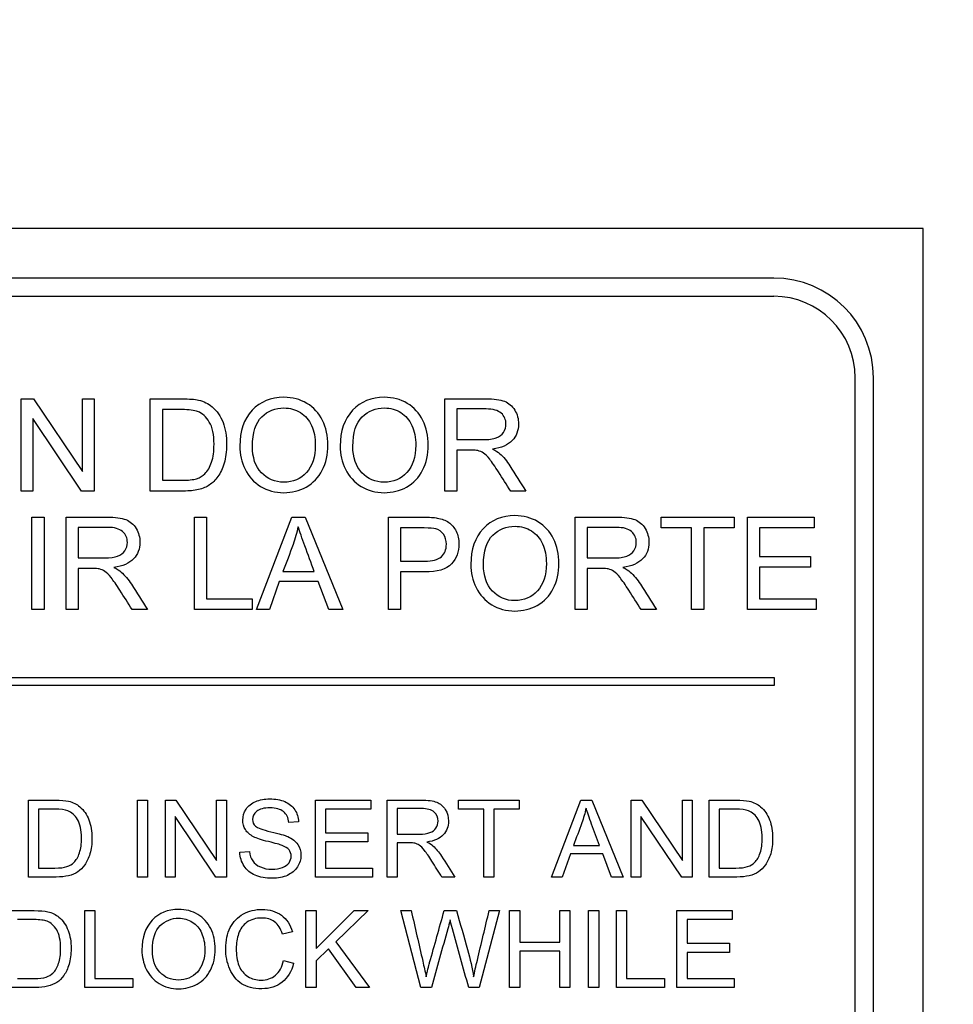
# Model space of a CAD drawing. Header units: inches. Extents: x 2 to 538, y -2 to 358.
# Tile 50 of 117: x 187.51 to 188.68, y 187.39 to 188.63. Entities that reach past the tile are written whole.
import ezdxf
from ezdxf.enums import TextEntityAlignment as Align

# ---------------------------------------------------------------- set-up
doc = ezdxf.new("R2010")
doc.units = ezdxf.units.IN
doc.header["$MEASUREMENT"] = 0
doc.layers.add('Default', color=7, linetype='Continuous')
doc.layers.add('LAB20180', color=7, linetype='Continuous')
doc.styles.add('SEACAD_Times_New_Roman', font='times.ttf')
doc.dimstyles.new('HAMMOND_(STH_-_540x360)', dxfattribs={"dimtxt": 2, "dimasz": 2.5, "dimexe": 1, "dimexo": 1, "dimgap": 0.5, "dimtad": 0, "dimtih": 1, "dimtoh": 1, "dimzin": 0, "dimdsep": 46, "dimtxsty": 'SEACAD_Times_New_Roman', "dimblk1": '_SE_FILLED', "dimblk2": '_SE_FILLED', "dimsah": 1, "dimcen": 1, "dimadec": 0, "dimazin": 0, "dimtfac": 0.8, "dimtofl": 0, "dimtmove": 1, "dimatfit": 3, "dimfxl": 1, "dimtolj": 1, "dimtzin": 0, "dimarcsym": 0})

# ---------------------------------------------------------------- blocks, each defined once
blk = doc.blocks.new('SE')
at = {"layer": 'LAB20180', "color": 7, "linetype": 'Continuous'}
for p, q in [((188.6454, 188.3669), (186.3954, 188.3669)), ((188.6454, 184.6169), (188.6454, 188.3669)), ((188.4574, 188.3044), (186.5833, 188.3044)), ((188.4574, 188.2814), (186.5833, 188.2814)), ((188.5599, 184.8049), (188.5599, 188.179)), ((188.5829, 184.8049), (188.5829, 188.179)), ((187.5108, 188.0364), (187.5108, 188.1525)), ((187.5108, 188.1525), (187.5266, 188.1525)), ((187.5266, 188.1525), (187.588, 188.0612)), ((187.588, 188.0612), (187.588, 188.1525)), ((187.588, 188.1525), (187.6027, 188.1525)), ((187.6027, 188.1525), (187.6027, 188.0364)), ((187.6733, 188.0364), (187.6733, 188.1525)), ((188.0438, 188.0364), (188.0438, 188.1525)), ((187.6886, 188.1389), (187.6886, 188.05)), ((188.059, 188.1397), (188.059, 188.1012)), ((187.5869, 188.0364), (187.5255, 188.1277)), ((187.5255, 188.1277), (187.5255, 188.0364)), ((188.059, 188.0878), (188.059, 188.0364)), ((187.5255, 188.0364), (187.5108, 188.0364)), ((187.6027, 188.0364), (187.5869, 188.0364)), ((188.059, 188.0364), (188.0438, 188.0364)), ((188.1458, 188.0364), (188.1266, 188.0364)), ((187.5245, 187.8874), (187.5245, 188.0036)), ((187.5245, 188.0036), (187.5398, 188.0036)), ((187.5398, 188.0036), (187.5398, 187.8874)), ((187.5675, 187.8874), (187.5675, 188.0036)), ((187.7288, 187.8874), (187.7288, 188.0036)), ((187.7288, 188.0036), (187.7441, 188.0036)), ((187.7441, 188.0036), (187.7441, 187.901)), ((187.807, 187.8874), (187.8513, 188.0036)), ((187.8513, 188.0036), (187.8682, 188.0036)), ((187.8682, 188.0036), (187.9154, 187.8874)), ((187.9728, 187.8874), (187.9728, 188.0036)), ((188.2077, 187.8874), (188.2077, 188.0036)), ((188.316, 187.99), (188.316, 188.0036)), ((188.316, 188.0036), (188.4076, 188.0036)), ((188.4076, 188.0036), (188.4076, 187.99)), ((188.4243, 187.8874), (188.4243, 188.0036)), ((188.4243, 188.0036), (188.5081, 188.0036)), ((188.5081, 188.0036), (188.5081, 187.99)), ((187.5828, 187.9907), (187.5828, 187.9523)), ((187.9882, 187.99), (187.9882, 187.9482)), ((188.223, 187.9907), (188.223, 187.9523)), ((188.3542, 187.99), (188.316, 187.99)), ((188.3542, 187.8874), (188.3542, 187.99)), ((188.4076, 187.99), (188.3695, 187.99)), ((188.3695, 187.99), (188.3695, 187.8874)), ((188.5081, 187.99), (188.4396, 187.99)), ((188.4396, 187.99), (188.4396, 187.9542)), ((188.4396, 187.9542), (188.5036, 187.9542)), ((188.5036, 187.9542), (188.5036, 187.9406)), ((187.5828, 187.9389), (187.5828, 187.8874)), ((188.223, 187.9389), (188.223, 187.8874)), ((188.5036, 187.9406), (188.4396, 187.9406)), ((188.4396, 187.9406), (188.4396, 187.901)), ((187.8402, 187.9351), (187.8796, 187.9351)), ((187.9882, 187.9346), (187.9882, 187.8874)), ((187.8356, 187.9225), (187.8232, 187.8874)), ((187.8846, 187.9225), (187.8356, 187.9225)), ((187.8978, 187.8874), (187.8846, 187.9225)), ((187.7441, 187.901), (187.8014, 187.901)), ((187.8014, 187.901), (187.8014, 187.8874)), ((188.4396, 187.901), (188.5108, 187.901)), ((188.5108, 187.901), (188.5108, 187.8874)), ((187.5398, 187.8874), (187.5245, 187.8874)), ((187.5828, 187.8874), (187.5675, 187.8874)), ((187.6697, 187.8874), (187.6505, 187.8874)), ((187.8014, 187.8874), (187.7288, 187.8874)), ((187.8232, 187.8874), (187.807, 187.8874)), ((187.9154, 187.8874), (187.8978, 187.8874)), ((187.9882, 187.8874), (187.9728, 187.8874)), ((188.223, 187.8874), (188.2077, 187.8874)), ((188.3098, 187.8874), (188.2906, 187.8874)), ((188.3695, 187.8874), (188.3542, 187.8874)), ((188.5108, 187.8874), (188.4243, 187.8874)), ((186.5829, 187.8019), (188.4579, 187.8019)), ((188.4579, 187.7919), (186.5829, 187.7919)), ((188.4579, 187.8019), (188.4579, 187.7919)), ((187.52, 187.5508), (187.52, 187.6475)), ((187.6572, 187.5508), (187.6572, 187.6475)), ((187.6572, 187.6475), (187.67, 187.6475)), ((187.67, 187.6475), (187.67, 187.5508)), ((187.6925, 187.5508), (187.6925, 187.6475)), ((187.6925, 187.6475), (187.7056, 187.6475)), ((187.7056, 187.6475), (187.7567, 187.5715)), ((187.7567, 187.5715), (187.7567, 187.6475)), ((187.7567, 187.6475), (187.769, 187.6475)), ((187.769, 187.6475), (187.769, 187.5508)), ((187.881, 187.5508), (187.881, 187.6475)), ((187.881, 187.6475), (187.9507, 187.6475)), ((187.9507, 187.6475), (187.9507, 187.6362)), ((187.9711, 187.5508), (187.9711, 187.6475)), ((188.0611, 187.6362), (188.0611, 187.6475)), ((188.0611, 187.6475), (188.1374, 187.6475)), ((188.1374, 187.6475), (188.1374, 187.6362)), ((188.1778, 187.5508), (188.2147, 187.6475)), ((188.2147, 187.6475), (188.2288, 187.6475)), ((188.2288, 187.6475), (188.2681, 187.5508)), ((188.2782, 187.5508), (188.2782, 187.6475)), ((188.2782, 187.6475), (188.2914, 187.6475)), ((188.2914, 187.6475), (188.3426, 187.5715)), ((188.3426, 187.5715), (188.3426, 187.6475)), ((188.3426, 187.6475), (188.3548, 187.6475)), ((188.3548, 187.6475), (188.3548, 187.5508)), ((188.3762, 187.5508), (188.3762, 187.6475)), ((187.5328, 187.6362), (187.5328, 187.5621)), ((187.9507, 187.6362), (187.8937, 187.6362)), ((187.8937, 187.6362), (187.8937, 187.6064)), ((187.9839, 187.6369), (187.9839, 187.6048)), ((188.0929, 187.6362), (188.0611, 187.6362)), ((188.0929, 187.5508), (188.0929, 187.6362)), ((188.1374, 187.6362), (188.1056, 187.6362)), ((188.1056, 187.6362), (188.1056, 187.5508)), ((188.3889, 187.6362), (188.3889, 187.5621)), ((187.7559, 187.5508), (187.7047, 187.6268)), ((187.7047, 187.6268), (187.7047, 187.5508)), ((187.8599, 187.6203), (187.8476, 187.6194)), ((188.3417, 187.5508), (188.2905, 187.6268)), ((188.2905, 187.6268), (188.2905, 187.5508)), ((187.8937, 187.6064), (187.9471, 187.6064)), ((187.9471, 187.6064), (187.9471, 187.595)), ((187.9471, 187.595), (187.8937, 187.595)), ((187.8937, 187.595), (187.8937, 187.5621)), ((187.9839, 187.5937), (187.9839, 187.5508)), ((187.786, 187.5819), (187.7981, 187.583)), ((188.2017, 187.5801), (188.1912, 187.5508)), ((188.2424, 187.5801), (188.2017, 187.5801)), ((188.2055, 187.5905), (188.2383, 187.5905)), ((188.2535, 187.5508), (188.2424, 187.5801)), ((187.8937, 187.5621), (187.953, 187.5621)), ((187.953, 187.5621), (187.953, 187.5508)), ((187.67, 187.5508), (187.6572, 187.5508)), ((187.7047, 187.5508), (187.6925, 187.5508)), ((187.769, 187.5508), (187.7559, 187.5508)), ((187.953, 187.5508), (187.881, 187.5508)), ((187.9839, 187.5508), (187.9711, 187.5508)), ((188.0562, 187.5508), (188.0402, 187.5508)), ((188.1056, 187.5508), (188.0929, 187.5508)), ((188.1912, 187.5508), (188.1778, 187.5508)), ((188.2681, 187.5508), (188.2535, 187.5508)), ((188.2905, 187.5508), (188.2782, 187.5508)), ((188.3548, 187.5508), (188.3417, 187.5508)), ((187.591, 187.4117), (187.591, 187.5085)), ((187.591, 187.5085), (187.6037, 187.5085)), ((187.6037, 187.5085), (187.6037, 187.4231)), ((187.869, 187.4117), (187.869, 187.5085)), ((187.869, 187.5085), (187.8818, 187.5085)), ((187.8818, 187.5085), (187.8818, 187.4609)), ((187.8818, 187.4609), (187.9298, 187.5085)), ((187.9472, 187.5085), (187.9066, 187.4693)), ((187.9298, 187.5085), (187.9472, 187.5085)), ((188.0138, 187.4117), (187.9883, 187.5085)), ((187.9883, 187.5085), (188.0015, 187.5085)), ((188.043, 187.5085), (188.0585, 187.5085)), ((188.1127, 187.5085), (188.0869, 187.4117)), ((188.0996, 187.5085), (188.1127, 187.5085)), ((188.1252, 187.4117), (188.1252, 187.5085)), ((188.1252, 187.5085), (188.138, 187.5085)), ((188.138, 187.5085), (188.138, 187.4688)), ((188.1884, 187.4688), (188.1884, 187.5085)), ((188.1884, 187.5085), (188.2012, 187.5085)), ((188.2012, 187.5085), (188.2012, 187.4117)), ((188.2245, 187.4117), (188.2245, 187.5085)), ((188.2245, 187.5085), (188.2373, 187.5085)), ((188.2373, 187.5085), (188.2373, 187.4117)), ((188.2595, 187.4117), (188.2595, 187.5085)), ((188.2595, 187.5085), (188.2722, 187.5085)), ((188.2722, 187.5085), (188.2722, 187.4231)), ((188.3356, 187.4117), (188.3356, 187.5085)), ((188.3356, 187.5085), (188.4053, 187.5085)), ((188.4053, 187.5085), (188.4053, 187.4972)), ((188.4053, 187.4972), (188.3484, 187.4972)), ((188.3484, 187.4972), (188.3484, 187.4674)), ((187.852, 187.482), (187.8395, 187.479)), ((187.9066, 187.4693), (187.949, 187.4117)), ((188.138, 187.4688), (188.1884, 187.4688)), ((187.8975, 187.4605), (187.8818, 187.4453)), ((187.9321, 187.4117), (187.8975, 187.4605)), ((188.1884, 187.4574), (188.138, 187.4574)), ((188.138, 187.4574), (188.138, 187.4117)), ((188.1884, 187.4117), (188.1884, 187.4574)), ((188.3484, 187.4674), (188.4017, 187.4674)), ((188.4017, 187.456), (188.3484, 187.456)), ((188.3484, 187.456), (188.3484, 187.4231)), ((188.4017, 187.4674), (188.4017, 187.456)), ((187.8409, 187.4457), (187.8536, 187.4424)), ((187.8818, 187.4453), (187.8818, 187.4117)), ((187.6037, 187.4231), (187.6514, 187.4231)), ((187.6514, 187.4231), (187.6514, 187.4117)), ((188.2722, 187.4231), (188.32, 187.4231)), ((188.32, 187.4231), (188.32, 187.4117)), ((188.3484, 187.4231), (188.4076, 187.4231)), ((188.4076, 187.4231), (188.4076, 187.4117)), ((187.6514, 187.4117), (187.591, 187.4117)), ((187.8818, 187.4117), (187.869, 187.4117)), ((187.949, 187.4117), (187.9321, 187.4117)), ((188.0271, 187.4117), (188.0138, 187.4117)), ((188.0869, 187.4117), (188.0738, 187.4117)), ((188.138, 187.4117), (188.1252, 187.4117)), ((188.2012, 187.4117), (188.1884, 187.4117)), ((188.2373, 187.4117), (188.2245, 187.4117)), ((188.32, 187.4117), (188.2595, 187.4117)), ((188.4076, 187.4117), (188.3356, 187.4117))]:
    blk.add_line(p, q, dxfattribs=at)
for radius in [0.1255, 0.1025]:
    blk.add_arc((188.4574, 188.179), radius, 0, 90, dxfattribs=at)
for points, knots in [([(187.6733, 188.1525), (187.6866, 188.1525), (187.7, 188.1525), (187.7133, 188.1525), (187.7223, 188.1525), (187.7293, 188.1519), (187.734, 188.1509), (187.7407, 188.1493), (187.7464, 188.1465), (187.751, 188.1425), (187.7571, 188.1372), (187.7618, 188.1307), (187.7678, 188.1146), (187.7693, 188.1054), (187.7693, 188.0862), (187.7683, 188.0783), (187.7642, 188.0647), (187.7615, 188.0591), (187.7584, 188.0547), (187.7551, 188.0502), (187.7516, 188.0466), (187.7478, 188.0441), (187.7439, 188.0415), (187.7393, 188.0396), (187.7284, 188.037), (187.7223, 188.0364), (187.7152, 188.0364), (187.7013, 188.0364), (187.6873, 188.0364), (187.6733, 188.0364)], [0, 0, 0, 0, 0.150345, 0.150345, 0.150345, 0.228664, 0.228664, 0.228664, 0.300657, 0.300657, 0.300657, 0.39723, 0.39723, 0.493802, 0.493802, 0.575961, 0.575961, 0.65812, 0.65812, 0.65812, 0.714757, 0.714757, 0.714757, 0.778567, 0.778567, 0.842377, 0.842377, 0.842377, 1, 1, 1, 1]), ([(187.786, 188.0929), (187.786, 188.1121), (187.7911, 188.1271), (187.8014, 188.1381), (187.8117, 188.149), (187.8251, 188.1544), (187.8522, 188.1544), (187.8617, 188.1519), (187.8703, 188.1468), (187.8789, 188.1416), (187.8855, 188.1345), (187.89, 188.1253), (187.8945, 188.1162), (187.8967, 188.1058), (187.8967, 188.0824), (187.8944, 188.0719), (187.8896, 188.0626), (187.8848, 188.0534), (187.8781, 188.0463), (187.8608, 188.0367), (187.8514, 188.0344), (187.8304, 188.0344), (187.8207, 188.037), (187.8035, 188.0476), (187.797, 188.0548), (187.7882, 188.073), (187.786, 188.0827), (187.786, 188.0929)], [0, 0, 0, 0, 0.133447, 0.133447, 0.133447, 0.256218, 0.256218, 0.337096, 0.337096, 0.337096, 0.41739, 0.41739, 0.41739, 0.505072, 0.505072, 0.593922, 0.593922, 0.593922, 0.671214, 0.671214, 0.748505, 0.748505, 0.832337, 0.832337, 0.916168, 0.916168, 1, 1, 1, 1]), ([(187.9122, 188.0929), (187.9122, 188.1121), (187.9174, 188.1271), (187.9278, 188.1381), (187.938, 188.149), (187.9514, 188.1544), (187.9784, 188.1544), (187.988, 188.1519), (187.9966, 188.1468), (188.0052, 188.1416), (188.0117, 188.1345), (188.0162, 188.1253), (188.0208, 188.1161), (188.023, 188.1058), (188.023, 188.0824), (188.0206, 188.0719), (188.0159, 188.0626), (188.0112, 188.0533), (188.0045, 188.0463), (187.9957, 188.0415), (187.9871, 188.0368), (187.9777, 188.0344), (187.9568, 188.0344), (187.947, 188.037), (187.9299, 188.0476), (187.9234, 188.0548), (187.9189, 188.0639), (187.9144, 188.073), (187.9122, 188.0827), (187.9122, 188.0929)], [0, 0, 0, 0, 0.133552, 0.133552, 0.133552, 0.256182, 0.256182, 0.336966, 0.336966, 0.336966, 0.417259, 0.417259, 0.417259, 0.50495, 0.50495, 0.593811, 0.593811, 0.593811, 0.674596, 0.674596, 0.674596, 0.751479, 0.751479, 0.834867, 0.834867, 0.918256, 0.918256, 0.918256, 1, 1, 1, 1]), ([(188.0438, 188.1525), (188.0609, 188.1525), (188.078, 188.1525), (188.0951, 188.1525), (188.1055, 188.1525), (188.1133, 188.1515), (188.1188, 188.1494), (188.1241, 188.1473), (188.1284, 188.1436), (188.1317, 188.1383), (188.1349, 188.1331), (188.1365, 188.1272), (188.1365, 188.1126), (188.1338, 188.1056), (188.1232, 188.0943), (188.1149, 188.0907), (188.1038, 188.0892)], [0, 0, 0, 0, 0.318057, 0.318057, 0.318057, 0.46663, 0.46663, 0.46663, 0.573882, 0.573882, 0.573882, 0.693773, 0.693773, 0.846886, 0.846886, 1, 1, 1, 1]), ([(187.6886, 188.05), (187.6969, 188.05), (187.7052, 188.05), (187.7134, 188.05), (187.7211, 188.05), (187.7271, 188.0507), (187.7315, 188.052), (187.7359, 188.0534), (187.7393, 188.0555), (187.7419, 188.0582), (187.7455, 188.0619), (187.7484, 188.0667), (187.7505, 188.0728), (187.7526, 188.079), (187.7535, 188.0865), (187.7535, 188.1074), (187.7516, 188.1168), (187.7475, 188.1233), (187.7436, 188.1299), (187.7387, 188.1342), (187.7329, 188.1365), (187.7288, 188.1381), (187.7222, 188.1389), (187.7131, 188.1389), (187.7049, 188.1389), (187.6968, 188.1389), (187.6886, 188.1389)], [0, 0, 0, 0, 0.131508, 0.131508, 0.131508, 0.228357, 0.228357, 0.228357, 0.292742, 0.292742, 0.292742, 0.383654, 0.383654, 0.383654, 0.499024, 0.499024, 0.657911, 0.657911, 0.657911, 0.763984, 0.763984, 0.763984, 0.870531, 0.870531, 0.870531, 1, 1, 1, 1]), ([(187.8018, 188.0926), (187.8018, 188.0786), (187.8055, 188.0675), (187.813, 188.0595), (187.8206, 188.0515), (187.83, 188.0475), (187.8528, 188.0475), (187.8623, 188.0515), (187.8697, 188.0596), (187.8772, 188.0678), (187.8809, 188.0793), (187.8809, 188.1036), (187.8793, 188.1118), (187.873, 188.1259), (187.8683, 188.1314), (187.8621, 188.1352), (187.856, 188.1391), (187.8491, 188.141), (187.8307, 188.141), (187.8213, 188.1373), (187.8135, 188.1298), (187.8057, 188.1224), (187.8018, 188.11), (187.8018, 188.0926)], [0, 0, 0, 0, 0.129275, 0.129275, 0.129275, 0.243005, 0.243005, 0.359073, 0.359073, 0.359073, 0.493901, 0.493901, 0.579129, 0.579129, 0.664357, 0.664357, 0.664357, 0.743292, 0.743292, 0.854918, 0.854918, 0.854918, 1, 1, 1, 1]), ([(187.9281, 188.0926), (187.9281, 188.0786), (187.9319, 188.0675), (187.9394, 188.0595), (187.9469, 188.0515), (187.9562, 188.0475), (187.979, 188.0475), (187.9885, 188.0515), (187.996, 188.0596), (188.0035, 188.0677), (188.0072, 188.0793), (188.0072, 188.1036), (188.0056, 188.1118), (188.0024, 188.1189), (187.9992, 188.1259), (187.9946, 188.1314), (187.9885, 188.1352), (187.9823, 188.1391), (187.9754, 188.141), (187.9569, 188.141), (187.9476, 188.1373), (187.9398, 188.1298), (187.9321, 188.1224), (187.9281, 188.11), (187.9281, 188.0926)], [0, 0, 0, 0, 0.129378, 0.129378, 0.129378, 0.243105, 0.243105, 0.359168, 0.359168, 0.359168, 0.497718, 0.497718, 0.585299, 0.585299, 0.585299, 0.664203, 0.664203, 0.664203, 0.742363, 0.742363, 0.854817, 0.854817, 0.854817, 1, 1, 1, 1]), ([(188.059, 188.1012), (188.07, 188.1012), (188.081, 188.1012), (188.092, 188.1012), (188.099, 188.1012), (188.1045, 188.1019), (188.1085, 188.1034), (188.1125, 188.1048), (188.1155, 188.1072), (188.1176, 188.1103), (188.1197, 188.1135), (188.1207, 188.1171), (188.1207, 188.1263), (188.1187, 188.1308), (188.1147, 188.1344), (188.1107, 188.1379), (188.1044, 188.1397), (188.0957, 188.1397), (188.0835, 188.1398), (188.0712, 188.1397), (188.059, 188.1397)], [0, 0, 0, 0, 0.228274, 0.228274, 0.228274, 0.344203, 0.344203, 0.344203, 0.424522, 0.424522, 0.424522, 0.498199, 0.498199, 0.60718, 0.60718, 0.60718, 0.746064, 0.746064, 0.746064, 1, 1, 1, 1]), ([(188.1266, 188.0364), (188.1215, 188.0444), (188.1164, 188.0524), (188.1113, 188.0605), (188.1068, 188.0675), (188.1031, 188.0728), (188.1002, 188.0765), (188.0973, 188.0802), (188.0947, 188.0828), (188.0924, 188.0843), (188.0901, 188.0857), (188.0877, 188.0868), (188.0853, 188.0873), (188.0836, 188.0877), (188.0808, 188.0878), (188.0768, 188.0878), (188.0709, 188.0878), (188.0649, 188.0878), (188.059, 188.0878)], [0, 0, 0, 0, 0.306819, 0.306819, 0.306819, 0.515477, 0.515477, 0.515477, 0.634456, 0.634456, 0.634456, 0.716945, 0.716945, 0.716945, 0.808478, 0.808478, 0.808478, 1, 1, 1, 1]), ([(188.1038, 188.0892), (188.1078, 188.0872), (188.1109, 188.0853), (188.113, 188.0834), (188.1177, 188.0795), (188.1218, 188.0742), (188.1257, 188.068), (188.1324, 188.0574), (188.1391, 188.0469), (188.1458, 188.0364)], [0, 0, 0, 0, 0.160109, 0.160109, 0.160109, 0.45305, 0.45305, 0.45305, 1, 1, 1, 1]), ([(187.5675, 188.0036), (187.5847, 188.0036), (187.6018, 188.0036), (187.619, 188.0036), (187.6293, 188.0036), (187.6372, 188.0026), (187.6425, 188.0005), (187.6479, 187.9984), (187.6523, 187.9947), (187.6555, 187.9894), (187.6587, 187.9841), (187.6603, 187.9783), (187.6603, 187.9637), (187.6576, 187.9567), (187.6469, 187.9454), (187.6388, 187.9418), (187.6276, 187.9403)], [0, 0, 0, 0, 0.318575, 0.318575, 0.318575, 0.466703, 0.466703, 0.466703, 0.574013, 0.574013, 0.574013, 0.693867, 0.693867, 0.846933, 0.846933, 1, 1, 1, 1]), ([(187.9728, 188.0036), (187.9875, 188.0036), (188.0021, 188.0036), (188.0167, 188.0036), (188.0244, 188.0036), (188.0303, 188.0032), (188.0343, 188.0025), (188.04, 188.0015), (188.0448, 187.9997), (188.0487, 187.997), (188.0525, 187.9943), (188.0557, 187.9906), (188.058, 187.9858), (188.0603, 187.981), (188.0615, 187.9757), (188.0615, 187.96), (188.0584, 187.9517), (188.0521, 187.9448), (188.0458, 187.9379), (188.0344, 187.9345), (188.018, 187.9346), (188.0081, 187.9346), (187.9981, 187.9346), (187.9882, 187.9346)], [0, 0, 0, 0, 0.216952, 0.216952, 0.216952, 0.304451, 0.304451, 0.304451, 0.381248, 0.381248, 0.381248, 0.454064, 0.454064, 0.454064, 0.533616, 0.533616, 0.671221, 0.671221, 0.671221, 0.852304, 0.852304, 0.852304, 1, 1, 1, 1]), ([(188.0765, 187.944), (188.0765, 187.9631), (188.0817, 187.9782), (188.092, 187.9891), (188.1023, 188.0001), (188.1157, 188.0055), (188.1426, 188.0055), (188.1523, 188.003), (188.1609, 187.9978), (188.1694, 187.9926), (188.176, 187.9856), (188.1805, 187.9764), (188.185, 187.9672), (188.1873, 187.9569), (188.1873, 187.9335), (188.1849, 187.923), (188.1754, 187.9044), (188.1687, 187.8974), (188.16, 187.8926), (188.1513, 187.8878), (188.1419, 187.8855), (188.121, 187.8855), (188.1113, 187.8881), (188.1027, 187.8934), (188.0941, 187.8987), (188.0876, 187.9058), (188.0788, 187.9241), (188.0765, 187.9338), (188.0765, 187.944)], [0, 0, 0, 0, 0.133288, 0.133288, 0.133288, 0.256522, 0.256522, 0.33712, 0.33712, 0.33712, 0.417249, 0.417249, 0.417249, 0.502222, 0.502222, 0.588327, 0.588327, 0.674432, 0.674432, 0.674432, 0.75288, 0.75288, 0.837966, 0.837966, 0.837966, 0.918983, 0.918983, 1, 1, 1, 1]), ([(188.2077, 188.0036), (188.2249, 188.0036), (188.242, 188.0036), (188.2591, 188.0036), (188.2694, 188.0036), (188.2773, 188.0026), (188.2827, 188.0005), (188.2881, 187.9984), (188.2924, 187.9947), (188.2957, 187.9894), (188.2989, 187.9841), (188.3005, 187.9783), (188.3005, 187.9637), (188.2978, 187.9567), (188.2872, 187.9454), (188.2789, 187.9418), (188.2677, 187.9403)], [0, 0, 0, 0, 0.318057, 0.318057, 0.318057, 0.46663, 0.46663, 0.46663, 0.573882, 0.573882, 0.573882, 0.693773, 0.693773, 0.846886, 0.846886, 1, 1, 1, 1]), ([(187.5828, 187.9523), (187.5939, 187.9523), (187.6049, 187.9523), (187.6159, 187.9523), (187.6229, 187.9523), (187.6284, 187.953), (187.6323, 187.9545), (187.6363, 187.956), (187.6394, 187.9583), (187.6414, 187.9614), (187.6434, 187.9646), (187.6445, 187.9681), (187.6445, 187.9774), (187.6425, 187.9819), (187.6385, 187.9854), (187.6345, 187.989), (187.6282, 187.9907), (187.6196, 187.9907), (187.6073, 187.9907), (187.5951, 187.9907), (187.5828, 187.9907)], [0, 0, 0, 0, 0.228536, 0.228536, 0.228536, 0.344079, 0.344079, 0.344079, 0.424532, 0.424532, 0.424532, 0.498881, 0.498881, 0.606611, 0.606611, 0.606611, 0.74578, 0.74578, 0.74578, 1, 1, 1, 1]), ([(187.8593, 187.9916), (187.8576, 187.984), (187.8556, 187.9766), (187.8529, 187.9692), (187.8489, 187.9578), (187.8445, 187.9465), (187.8402, 187.9351)], [0, 0, 0, 0, 0.391075, 0.391075, 0.391075, 1, 1, 1, 1]), ([(187.8796, 187.9351), (187.8756, 187.9459), (187.8717, 187.9566), (187.8677, 187.9673), (187.8641, 187.9771), (187.8613, 187.9852), (187.8593, 187.9916)], [0, 0, 0, 0, 0.571633, 0.571633, 0.571633, 1, 1, 1, 1]), ([(187.9882, 187.9482), (187.9982, 187.9482), (188.0082, 187.9482), (188.0182, 187.9482), (188.0282, 187.9482), (188.0352, 187.9501), (188.0436, 187.9575), (188.0457, 187.9627), (188.0457, 187.9743), (188.0444, 187.9785), (188.0421, 187.982), (188.0396, 187.9855), (188.0363, 187.9878), (188.0323, 187.9889), (188.0297, 187.9896), (188.0249, 187.99), (188.0179, 187.99), (188.008, 187.99), (187.9981, 187.99), (187.9882, 187.99)], [0, 0, 0, 0, 0.215549, 0.215549, 0.215549, 0.355111, 0.355111, 0.494673, 0.494673, 0.595735, 0.595735, 0.595735, 0.683088, 0.683088, 0.683088, 0.786664, 0.786664, 0.786664, 1, 1, 1, 1]), ([(188.0924, 187.9436), (188.0924, 187.9297), (188.0961, 187.9186), (188.1036, 187.9106), (188.1111, 187.9026), (188.1205, 187.8986), (188.1433, 187.8986), (188.1528, 187.9026), (188.1677, 187.9188), (188.1715, 187.9303), (188.1715, 187.9547), (188.1699, 187.9629), (188.1635, 187.977), (188.1588, 187.9824), (188.1527, 187.9863), (188.1466, 187.9902), (188.1397, 187.9921), (188.1212, 187.9921), (188.1119, 187.9884), (188.1041, 187.9809), (188.0963, 187.9735), (188.0924, 187.961), (188.0924, 187.9436)], [0, 0, 0, 0, 0.129277, 0.129277, 0.129277, 0.252801, 0.252801, 0.378862, 0.378862, 0.504924, 0.504924, 0.584611, 0.584611, 0.664298, 0.664298, 0.664298, 0.743257, 0.743257, 0.854915, 0.854915, 0.854915, 1, 1, 1, 1]), ([(188.223, 187.9523), (188.234, 187.9523), (188.245, 187.9523), (188.256, 187.9523), (188.263, 187.9523), (188.2685, 187.953), (188.2725, 187.9545), (188.2764, 187.956), (188.2795, 187.9583), (188.2816, 187.9614), (188.2837, 187.9646), (188.2846, 187.9681), (188.2846, 187.9774), (188.2827, 187.9819), (188.2786, 187.9854), (188.2746, 187.9889), (188.2684, 187.9907), (188.2597, 187.9907), (188.2475, 187.9907), (188.2352, 187.9907), (188.223, 187.9907)], [0, 0, 0, 0, 0.228467, 0.228467, 0.228467, 0.343975, 0.343975, 0.343975, 0.424764, 0.424764, 0.424764, 0.499093, 0.499093, 0.606795, 0.606795, 0.606795, 0.745899, 0.745899, 0.745899, 1, 1, 1, 1]), ([(187.6505, 187.8874), (187.6454, 187.8954), (187.6402, 187.9035), (187.6351, 187.9116), (187.6307, 187.9185), (187.6269, 187.9239), (187.6241, 187.9276), (187.6212, 187.9313), (187.6185, 187.9338), (187.6163, 187.9353), (187.614, 187.9368), (187.6116, 187.9378), (187.6092, 187.9384), (187.6075, 187.9388), (187.6047, 187.9389), (187.6006, 187.9389), (187.5947, 187.9389), (187.5888, 187.9389), (187.5828, 187.9389)], [0, 0, 0, 0, 0.307391, 0.307391, 0.307391, 0.515966, 0.515966, 0.515966, 0.634269, 0.634269, 0.634269, 0.717028, 0.717028, 0.717028, 0.809332, 0.809332, 0.809332, 1, 1, 1, 1]), ([(187.6276, 187.9403), (187.6316, 187.9383), (187.6347, 187.9364), (187.6368, 187.9345), (187.6414, 187.9304), (187.6456, 187.9252), (187.6496, 187.9191), (187.6564, 187.9085), (187.663, 187.8979), (187.6697, 187.8874)], [0, 0, 0, 0, 0.159077, 0.159077, 0.159077, 0.452408, 0.452408, 0.452408, 1, 1, 1, 1]), ([(188.2906, 187.8874), (188.2855, 187.8954), (188.2804, 187.9035), (188.2752, 187.9116), (188.2708, 187.9185), (188.2671, 187.9239), (188.2642, 187.9276), (188.2613, 187.9313), (188.2587, 187.9338), (188.2541, 187.9368), (188.2517, 187.9378), (188.2493, 187.9384), (188.2477, 187.9388), (188.2448, 187.9389), (188.2408, 187.9389), (188.2349, 187.9389), (188.2289, 187.9389), (188.223, 187.9389)], [0, 0, 0, 0, 0.307386, 0.307386, 0.307386, 0.515959, 0.515959, 0.515959, 0.616495, 0.616495, 0.717031, 0.717031, 0.717031, 0.808506, 0.808506, 0.808506, 1, 1, 1, 1]), ([(188.2677, 187.9403), (188.2718, 187.9383), (188.2749, 187.9364), (188.277, 187.9345), (188.2817, 187.9305), (188.2858, 187.9252), (188.2897, 187.9191), (188.2965, 187.9085), (188.3031, 187.8979), (188.3098, 187.8874)], [0, 0, 0, 0, 0.159936, 0.159936, 0.159936, 0.452575, 0.452575, 0.452575, 1, 1, 1, 1]), ([(187.52, 187.6475), (187.5311, 187.6475), (187.5423, 187.6475), (187.5534, 187.6475), (187.5608, 187.6475), (187.5666, 187.6471), (187.5706, 187.6462), (187.5761, 187.6449), (187.5809, 187.6426), (187.5847, 187.6392), (187.5898, 187.6348), (187.5937, 187.6294), (187.5987, 187.616), (187.6, 187.6083), (187.6, 187.5923), (187.5992, 187.5858), (187.5957, 187.5744), (187.5935, 187.5697), (187.5909, 187.5661), (187.5882, 187.5623), (187.5852, 187.5594), (187.582, 187.5572), (187.5788, 187.5551), (187.575, 187.5535), (187.5704, 187.5524), (187.566, 187.5513), (187.5608, 187.5508), (187.5549, 187.5508), (187.5433, 187.5508), (187.5317, 187.5508), (187.52, 187.5508)], [0, 0, 0, 0, 0.150635, 0.150635, 0.150635, 0.228663, 0.228663, 0.228663, 0.300656, 0.300656, 0.300656, 0.397229, 0.397229, 0.493801, 0.493801, 0.57596, 0.57596, 0.658118, 0.658118, 0.658118, 0.714755, 0.714755, 0.714755, 0.771767, 0.771767, 0.771767, 0.842391, 0.842391, 0.842391, 1, 1, 1, 1]), ([(187.7981, 187.583), (187.7986, 187.5781), (187.8, 187.5741), (187.8021, 187.571), (187.8041, 187.5679), (187.8074, 187.5654), (187.8162, 187.5615), (187.8211, 187.5605), (187.8314, 187.5605), (187.8357, 187.5612), (187.8432, 187.5642), (187.846, 187.5662), (187.8478, 187.5688), (187.8497, 187.5713), (187.8505, 187.574), (187.8505, 187.58), (187.8496, 187.5827), (187.846, 187.5872), (187.8431, 187.5891), (187.8391, 187.5906), (187.8365, 187.5916), (187.8308, 187.5932), (187.822, 187.5953), (187.8131, 187.5974), (187.8069, 187.5995), (187.8033, 187.6014), (187.7987, 187.6038), (187.7953, 187.6068), (187.7908, 187.614), (187.7897, 187.618), (187.7897, 187.6273), (187.791, 187.6319), (187.7966, 187.6404), (187.8006, 187.6436), (187.8059, 187.6458), (187.8112, 187.648), (187.8171, 187.6491), (187.8308, 187.6491), (187.8371, 187.648), (187.8425, 187.6457), (187.848, 187.6433), (187.8522, 187.64), (187.8551, 187.6355), (187.858, 187.6309), (187.8596, 187.6259), (187.8599, 187.6203)], [0, 0, 0, 0, 0.049737, 0.049737, 0.049737, 0.102953, 0.102953, 0.156169, 0.156169, 0.203125, 0.203125, 0.250081, 0.250081, 0.250081, 0.285882, 0.285882, 0.322462, 0.322462, 0.359041, 0.359041, 0.359041, 0.428406, 0.428406, 0.428406, 0.504956, 0.504956, 0.504956, 0.558461, 0.558461, 0.611967, 0.611967, 0.669295, 0.669295, 0.726622, 0.726622, 0.726622, 0.796276, 0.796276, 0.872827, 0.872827, 0.872827, 0.93708, 0.93708, 0.93708, 1, 1, 1, 1]), ([(187.9711, 187.6475), (187.9854, 187.6475), (187.9997, 187.6475), (188.014, 187.6475), (188.0226, 187.6475), (188.0291, 187.6467), (188.0381, 187.6432), (188.0417, 187.6401), (188.0444, 187.6357), (188.0471, 187.6313), (188.0484, 187.6265), (188.0484, 187.6143), (188.0462, 187.6085), (188.0373, 187.5991), (188.0305, 187.5961), (188.0211, 187.5948)], [0, 0, 0, 0, 0.318422, 0.318422, 0.318422, 0.446062, 0.446062, 0.573702, 0.573702, 0.573702, 0.693644, 0.693644, 0.846822, 0.846822, 1, 1, 1, 1]), ([(188.3762, 187.6475), (188.3873, 187.6475), (188.3984, 187.6475), (188.4095, 187.6475), (188.417, 187.6475), (188.4227, 187.6471), (188.4267, 187.6462), (188.4323, 187.6449), (188.437, 187.6426), (188.4409, 187.6392), (188.446, 187.6349), (188.4498, 187.6294), (188.4523, 187.6227), (188.4549, 187.616), (188.4561, 187.6083), (188.4561, 187.5923), (188.4552, 187.5858), (188.4536, 187.5801), (188.4519, 187.5744), (188.4496, 187.5697), (188.4469, 187.5661), (188.4442, 187.5624), (188.4413, 187.5594), (188.4381, 187.5572), (188.4349, 187.5551), (188.4311, 187.5535), (188.4221, 187.5513), (188.4169, 187.5508), (188.4111, 187.5508), (188.3994, 187.5508), (188.3878, 187.5508), (188.3762, 187.5508)], [0, 0, 0, 0, 0.150364, 0.150364, 0.150364, 0.228691, 0.228691, 0.228691, 0.300686, 0.300686, 0.300686, 0.392577, 0.392577, 0.392577, 0.498108, 0.498108, 0.587889, 0.587889, 0.587889, 0.658363, 0.658363, 0.658363, 0.715005, 0.715005, 0.715005, 0.778689, 0.778689, 0.842373, 0.842373, 0.842373, 1, 1, 1, 1]), ([(187.5328, 187.5621), (187.5397, 187.5621), (187.5466, 187.5621), (187.5534, 187.5621), (187.5598, 187.5621), (187.5648, 187.5627), (187.5685, 187.5639), (187.5721, 187.565), (187.575, 187.5668), (187.5802, 187.572), (187.5826, 187.576), (187.586, 187.5863), (187.5868, 187.5925), (187.5868, 187.61), (187.5852, 187.6178), (187.5818, 187.6232), (187.5785, 187.6287), (187.5745, 187.6323), (187.5697, 187.6342), (187.5663, 187.6355), (187.5607, 187.6362), (187.5531, 187.6362), (187.5463, 187.6362), (187.5396, 187.6362), (187.5328, 187.6362)], [0, 0, 0, 0, 0.131476, 0.131476, 0.131476, 0.228302, 0.228302, 0.228302, 0.304092, 0.304092, 0.408861, 0.408861, 0.513629, 0.513629, 0.657915, 0.657915, 0.657915, 0.763619, 0.763619, 0.763619, 0.870548, 0.870548, 0.870548, 1, 1, 1, 1]), ([(187.8476, 187.6194), (187.8469, 187.6254), (187.8447, 187.63), (187.8371, 187.6362), (187.8315, 187.6377), (187.8241, 187.6378), (187.8164, 187.6379), (187.8107, 187.6363), (187.8072, 187.6335), (187.8037, 187.6307), (187.8019, 187.6272), (187.8019, 187.6198), (187.8032, 187.6169), (187.8057, 187.6147), (187.8081, 187.6125), (187.8145, 187.6101), (187.8249, 187.6078), (187.8353, 187.6055), (187.8424, 187.6033), (187.8463, 187.6016), (187.852, 187.5991), (187.8561, 187.5957), (187.8588, 187.5918), (187.8615, 187.5878), (187.8628, 187.5833), (187.8628, 187.5729), (187.8614, 187.5681), (187.8584, 187.5636), (187.8554, 187.559), (187.8513, 187.5555), (187.8457, 187.5529), (187.8403, 187.5504), (187.8341, 187.5492), (187.8184, 187.5492), (187.8111, 187.5504), (187.8052, 187.553), (187.7993, 187.5556), (187.7947, 187.5594), (187.7913, 187.5645), (187.788, 187.5696), (187.7862, 187.5754), (187.786, 187.5819)], [0, 0, 0, 0, 0.065172, 0.065172, 0.130344, 0.130344, 0.130344, 0.19945, 0.19945, 0.19945, 0.244407, 0.244407, 0.283562, 0.283562, 0.283562, 0.363795, 0.363795, 0.363795, 0.450609, 0.450609, 0.450609, 0.513215, 0.513215, 0.513215, 0.571162, 0.571162, 0.629832, 0.629832, 0.629832, 0.695162, 0.695162, 0.695162, 0.766368, 0.766368, 0.856873, 0.856873, 0.856873, 0.928294, 0.928294, 0.928294, 1, 1, 1, 1]), ([(187.9839, 187.6048), (187.9931, 187.6048), (188.0022, 187.6048), (188.0114, 187.6048), (188.0173, 187.6048), (188.0218, 187.6054), (188.0284, 187.6079), (188.0309, 187.6098), (188.0326, 187.6124), (188.0344, 187.6151), (188.0352, 187.618), (188.0352, 187.6257), (188.0335, 187.6295), (188.0303, 187.6325), (188.027, 187.6354), (188.0216, 187.6368), (188.0145, 187.6369), (188.0043, 187.637), (187.9941, 187.6369), (187.9839, 187.6369)], [0, 0, 0, 0, 0.228452, 0.228452, 0.228452, 0.326379, 0.326379, 0.424306, 0.424306, 0.424306, 0.497919, 0.497919, 0.606805, 0.606805, 0.606805, 0.745866, 0.745866, 0.745866, 1, 1, 1, 1]), ([(188.2214, 187.6375), (188.22, 187.6312), (188.2182, 187.625), (188.2161, 187.6189), (188.2128, 187.6094), (188.2091, 187.6), (188.2055, 187.5905)], [0, 0, 0, 0, 0.389821, 0.389821, 0.389821, 1, 1, 1, 1]), ([(188.2383, 187.5905), (188.235, 187.5995), (188.2317, 187.6084), (188.2284, 187.6173), (188.2254, 187.6255), (188.223, 187.6322), (188.2214, 187.6375)], [0, 0, 0, 0, 0.571622, 0.571622, 0.571622, 1, 1, 1, 1]), ([(188.3889, 187.5621), (188.3958, 187.5621), (188.4027, 187.5621), (188.4096, 187.5621), (188.416, 187.5621), (188.421, 187.5627), (188.4246, 187.5639), (188.4283, 187.5651), (188.4312, 187.5668), (188.4333, 187.569), (188.4363, 187.572), (188.4387, 187.576), (188.4404, 187.5812), (188.4422, 187.5863), (188.4429, 187.5925), (188.4429, 187.61), (188.4413, 187.6178), (188.438, 187.6232), (188.4347, 187.6287), (188.4306, 187.6323), (188.4258, 187.6342), (188.4224, 187.6355), (188.4169, 187.6362), (188.4092, 187.6362), (188.4024, 187.6362), (188.3956, 187.6362), (188.3889, 187.6362)], [0, 0, 0, 0, 0.131823, 0.131823, 0.131823, 0.228203, 0.228203, 0.228203, 0.292885, 0.292885, 0.292885, 0.383725, 0.383725, 0.383725, 0.498988, 0.498988, 0.657727, 0.657727, 0.657727, 0.763735, 0.763735, 0.763735, 0.870618, 0.870618, 0.870618, 1, 1, 1, 1]), ([(188.0402, 187.5508), (188.0359, 187.5575), (188.0317, 187.5642), (188.0274, 187.5709), (188.0237, 187.5767), (188.0206, 187.5811), (188.0182, 187.5842), (188.0157, 187.5873), (188.0136, 187.5895), (188.0117, 187.5907), (188.0098, 187.5919), (188.0079, 187.5928), (188.0059, 187.5932), (188.0044, 187.5936), (188.002, 187.5937), (187.9987, 187.5937), (187.9938, 187.5937), (187.9888, 187.5937), (187.9839, 187.5937)], [0, 0, 0, 0, 0.306608, 0.306608, 0.306608, 0.515923, 0.515923, 0.515923, 0.634941, 0.634941, 0.634941, 0.716726, 0.716726, 0.716726, 0.809154, 0.809154, 0.809154, 1, 1, 1, 1]), ([(188.0211, 187.5948), (188.0245, 187.5932), (188.0271, 187.5916), (188.0288, 187.59), (188.0327, 187.5866), (188.0361, 187.5823), (188.0395, 187.5771), (188.0451, 187.5684), (188.0506, 187.5596), (188.0562, 187.5508)], [0, 0, 0, 0, 0.16006, 0.16006, 0.16006, 0.453367, 0.453367, 0.453367, 1, 1, 1, 1]), ([(187.4938, 187.5085), (187.5049, 187.5085), (187.516, 187.5085), (187.5271, 187.5085), (187.5346, 187.5085), (187.5404, 187.5081), (187.5443, 187.5071), (187.5499, 187.5059), (187.5546, 187.5035), (187.5585, 187.5002), (187.5636, 187.4959), (187.5674, 187.4903), (187.57, 187.4836), (187.5726, 187.477), (187.5737, 187.4693), (187.5737, 187.4533), (187.5729, 187.4467), (187.5712, 187.4411), (187.5695, 187.4354), (187.5673, 187.4307), (187.5646, 187.427), (187.5619, 187.4233), (187.559, 187.4203), (187.5558, 187.4182), (187.5526, 187.4161), (187.5449, 187.4129), (187.5346, 187.4117), (187.5287, 187.4117), (187.5171, 187.4117), (187.5054, 187.4117), (187.4938, 187.4117)], [0, 0, 0, 0, 0.150371, 0.150371, 0.150371, 0.228413, 0.228413, 0.228413, 0.300667, 0.300667, 0.300667, 0.392561, 0.392561, 0.392561, 0.49805, 0.49805, 0.587795, 0.587795, 0.587795, 0.658522, 0.658522, 0.658522, 0.714974, 0.714974, 0.714974, 0.778673, 0.842373, 0.842373, 0.842373, 1, 1, 1, 1]), ([(187.6628, 187.4589), (187.6628, 187.4748), (187.6671, 187.4874), (187.6757, 187.4965), (187.6843, 187.5056), (187.6954, 187.5101), (187.7179, 187.5101), (187.7259, 187.508), (187.733, 187.5037), (187.7401, 187.4994), (187.7456, 187.4935), (187.7494, 187.4859), (187.7531, 187.4782), (187.755, 187.4696), (187.755, 187.4502), (187.7531, 187.4414), (187.7491, 187.4337), (187.7452, 187.4259), (187.7396, 187.4201), (187.7323, 187.4161), (187.7251, 187.4121), (187.7173, 187.4102), (187.6999, 187.4102), (187.6918, 187.4123), (187.6845, 187.4167), (187.6774, 187.4211), (187.672, 187.4271), (187.6646, 187.4423), (187.6628, 187.4504), (187.6628, 187.4589)], [0, 0, 0, 0, 0.133273, 0.133273, 0.133273, 0.256145, 0.256145, 0.337088, 0.337088, 0.337088, 0.417209, 0.417209, 0.417209, 0.504865, 0.504865, 0.59369, 0.59369, 0.59369, 0.674486, 0.674486, 0.674486, 0.7532, 0.7532, 0.837969, 0.837969, 0.837969, 0.918984, 0.918984, 1, 1, 1, 1]), ([(187.8536, 187.4424), (187.8509, 187.4319), (187.8461, 187.424), (187.8322, 187.4129), (187.8236, 187.4102), (187.8032, 187.4102), (187.7947, 187.4122), (187.7882, 187.4165), (187.7817, 187.4208), (187.7767, 187.4269), (187.7733, 187.4349), (187.7699, 187.4429), (187.7682, 187.4516), (187.7682, 187.4709), (187.7701, 187.4797), (187.774, 187.4872), (187.7778, 187.4947), (187.7833, 187.5004), (187.7904, 187.5043), (187.7975, 187.5081), (187.8053, 187.5101), (187.8235, 187.5101), (187.8316, 187.5076), (187.8382, 187.5027), (187.8448, 187.4978), (187.8494, 187.4909), (187.852, 187.482)], [0, 0, 0, 0, 0.104515, 0.104515, 0.20903, 0.20903, 0.316895, 0.316895, 0.316895, 0.409439, 0.409439, 0.409439, 0.508798, 0.508798, 0.616436, 0.616436, 0.616436, 0.708906, 0.708906, 0.708906, 0.7999, 0.7999, 0.902524, 0.902524, 0.902524, 1, 1, 1, 1]), ([(188.0015, 187.5085), (188.0063, 187.4873), (188.0111, 187.4662), (188.016, 187.445), (188.0175, 187.4383), (188.0191, 187.4318), (188.0202, 187.4252)], [0, 0, 0, 0, 0.763051, 0.763051, 0.763051, 1, 1, 1, 1]), ([(188.0202, 187.4252), (188.0227, 187.4356), (188.0242, 187.4415), (188.0247, 187.4431), (188.0308, 187.4649), (188.0369, 187.4867), (188.043, 187.5085)], [0, 0, 0, 0, 0.213651, 0.213651, 0.213651, 1, 1, 1, 1]), ([(188.0585, 187.5085), (188.0631, 187.4922), (188.0677, 187.4758), (188.0723, 187.4595), (188.0757, 187.4473), (188.0783, 187.4359), (188.08, 187.4252)], [0, 0, 0, 0, 0.591792, 0.591792, 0.591792, 1, 1, 1, 1]), ([(188.08, 187.4252), (188.0813, 187.4314), (188.0828, 187.4384), (188.0847, 187.4463), (188.0896, 187.4671), (188.0946, 187.4878), (188.0996, 187.5085)], [0, 0, 0, 0, 0.252202, 0.252202, 0.252202, 1, 1, 1, 1]), ([(187.5065, 187.4231), (187.5134, 187.4231), (187.5203, 187.4231), (187.5272, 187.4231), (187.5336, 187.4231), (187.5386, 187.4237), (187.5422, 187.4249), (187.5459, 187.426), (187.5487, 187.4278), (187.5509, 187.4299), (187.554, 187.4329), (187.5563, 187.437), (187.558, 187.4422), (187.5597, 187.4473), (187.5606, 187.4535), (187.5606, 187.471), (187.5589, 187.4788), (187.5556, 187.4842), (187.5523, 187.4896), (187.5482, 187.4933), (187.5435, 187.4952), (187.5401, 187.4965), (187.5345, 187.4972), (187.5268, 187.4972), (187.5201, 187.4972), (187.5133, 187.4972), (187.5065, 187.4972)], [0, 0, 0, 0, 0.131848, 0.131848, 0.131848, 0.228246, 0.228246, 0.228246, 0.292656, 0.292656, 0.292656, 0.383802, 0.383802, 0.383802, 0.499158, 0.499158, 0.658026, 0.658026, 0.658026, 0.76369, 0.76369, 0.76369, 0.870593, 0.870593, 0.870593, 1, 1, 1, 1]), ([(187.676, 187.4586), (187.676, 187.4469), (187.6791, 187.4377), (187.6853, 187.4311), (187.6916, 187.4244), (187.6994, 187.4211), (187.7184, 187.4211), (187.7263, 187.4244), (187.7325, 187.4312), (187.7387, 187.438), (187.7419, 187.4475), (187.7419, 187.4678), (187.7405, 187.4746), (187.7352, 187.4864), (187.7314, 187.4909), (187.7262, 187.4941), (187.7211, 187.4974), (187.7154, 187.499), (187.7, 187.499), (187.6923, 187.4959), (187.6858, 187.4896), (187.6793, 187.4834), (187.676, 187.4731), (187.676, 187.4586)], [0, 0, 0, 0, 0.129296, 0.129296, 0.129296, 0.243045, 0.243045, 0.359132, 0.359132, 0.359132, 0.493969, 0.493969, 0.579203, 0.579203, 0.664437, 0.664437, 0.664437, 0.743293, 0.743293, 0.854806, 0.854806, 0.854806, 1, 1, 1, 1]), ([(187.8395, 187.479), (187.8373, 187.486), (187.834, 187.4912), (187.8297, 187.4944), (187.8255, 187.4976), (187.8201, 187.4992), (187.8136, 187.4992), (187.8062, 187.4993), (187.7999, 187.4974), (187.7949, 187.4938), (187.79, 187.4903), (187.7864, 187.4855), (187.7844, 187.4795), (187.7824, 187.4735), (187.7814, 187.4673), (187.7814, 187.4527), (187.7825, 187.4455), (187.7849, 187.4393), (187.7873, 187.4332), (187.7911, 187.4287), (187.7961, 187.4256), (187.8012, 187.4226), (187.8067, 187.4211), (187.8198, 187.4211), (187.8258, 187.4231), (187.8357, 187.4314), (187.8391, 187.4375), (187.8409, 187.4457)], [0, 0, 0, 0, 0.097095, 0.097095, 0.097095, 0.18707, 0.18707, 0.18707, 0.290732, 0.290732, 0.290732, 0.385579, 0.385579, 0.385579, 0.478972, 0.478972, 0.599722, 0.599722, 0.599722, 0.694305, 0.694305, 0.694305, 0.782617, 0.782617, 0.891308, 0.891308, 1, 1, 1, 1]), ([(188.0504, 187.4968), (188.0494, 187.4924), (188.0484, 187.4886), (188.0475, 187.4854), (188.0405, 187.4609), (188.0339, 187.4363), (188.0271, 187.4117)], [0, 0, 0, 0, 0.13325, 0.13325, 0.13325, 1, 1, 1, 1]), ([(188.0738, 187.4117), (188.067, 187.4363), (188.0603, 187.4609), (188.0535, 187.4854), (188.0518, 187.4916), (188.0508, 187.4954), (188.0504, 187.4968)], [0, 0, 0, 0, 0.866227, 0.866227, 0.866227, 1, 1, 1, 1])]:
    blk.add_open_spline(points, degree=3, knots=knots, dxfattribs=at)
blk = doc.blocks.new('DMBLK5273')
at = {"layer": 'Default', "linetype": 'Continuous'}
for points in [[(200.1371, 199.0172), (199.7204, 201.5172), (199.3038, 199.0172)], [(200.1371, 184.7669), (199.3038, 184.7669), (199.7204, 182.2669)]]:
    blk.add_hatch(color=7, dxfattribs=at).paths.add_polyline_path(points)
at = {"layer": 'Default', "color": 7, "linetype": 'Continuous'}
for p, q in [((192.6484, 201.5172), (200.7204, 201.5172)), ((199.7204, 201.5172), (199.7204, 193.5921)), ((199.7204, 190.8921), (199.7204, 182.2669)), ((188.5854, 182.2669), (200.7204, 182.2669))]:
    blk.add_line(p, q, dxfattribs=at)
at = {"layer": 'Default', "color": 7, "linetype": 'Continuous', "style": 'SEACAD_Times_New_Roman'}
blk.add_text('19.25', height=2, dxfattribs=at).set_placement((196.3081, 192.8921), align=Align.TOP_LEFT)
blk = doc.blocks.new('_SE_FILLED')
at = {"color": 0}
blk.add_line((0, 0), (-1, 0), dxfattribs=at)
blk.add_solid([(0, 0), (-1, -0.1665), (-1, 0.1665), (0, 0)], dxfattribs=at)

msp = doc.modelspace()

# ---------------------------------------------------------------- block references
at = {"layer": 'Default'}
msp.add_blockref('SE', (0, 0), dxfattribs=at)

# ---------------------------------------------------------------- dimensions: what is measured, and where the dimension line sits
at = {"layer": 'Default', "color": 7, "linetype": 'Continuous'}
dim = msp.add_linear_dim(base=(199.7204, 182.2669), p1=(191.6484, 201.5172), p2=(187.5854, 182.2669), angle=90, text='\\A1;<>', dimstyle='HAMMOND_(STH_-_540x360)', override={"dimtmove": 0}, dxfattribs=at)
dim.commit()
dim.dimension.update_dxf_attribs({"geometry": 'DMBLK5273', "text_midpoint": (199.7204, 191.8921), "dimtype": 160})

doc.saveas('drawing.dxf')
